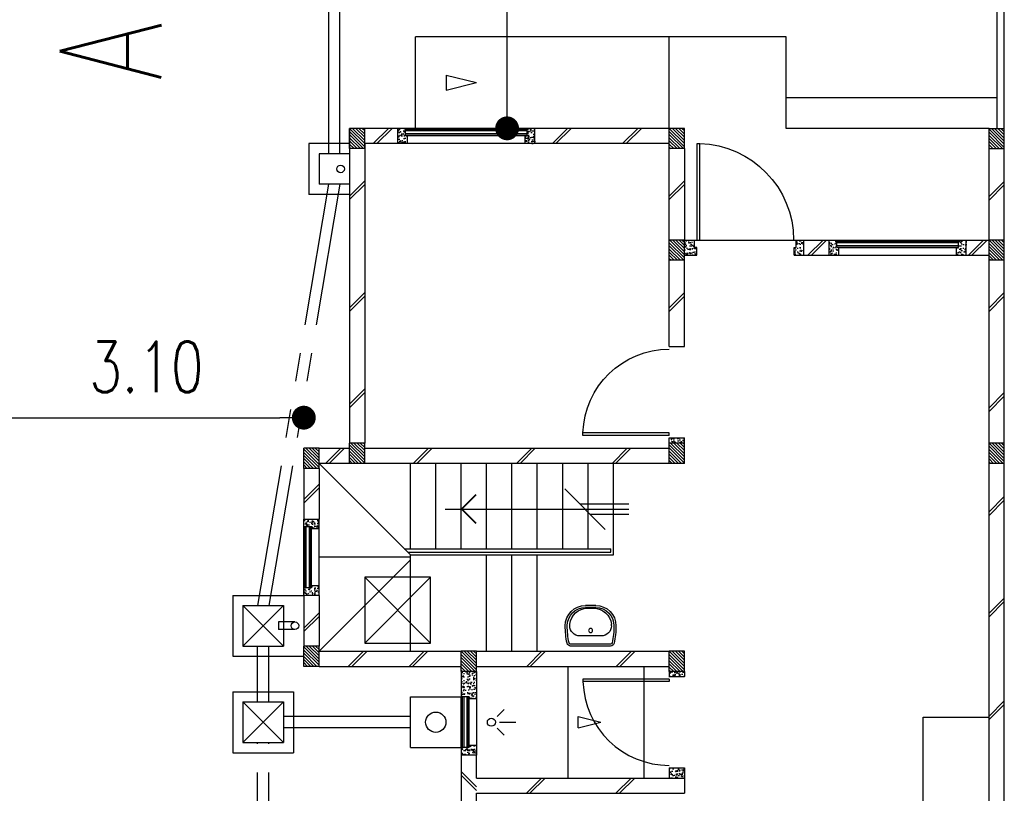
# Model space of a CAD drawing. Header units: millimetres. Extents: x 301 to 1479, y 491 to 1341.
# Tile 60 of 256: x 350 to 360, y 607 to 615. Entities that reach past the tile are written whole.
import ezdxf

# ---------------------------------------------------------------- set-up
doc = ezdxf.new("R2010")
doc.units = ezdxf.units.MM
doc.header["$LTSCALE"] = 1.5
doc.header["$MEASUREMENT"] = 0
for name, pattern in [('HIDDEN', [0.375, 0.25, -0.125]), ('HIDDEN2', [4.7625, 3.175, -1.5875]), ('PHANTOM2', [1.25, 0.625, -0.125, 0.125, -0.125, 0.125, -0.125])]:
    doc.linetypes.add(name, pattern=pattern)
for name, color, linetype in [('Blk', 7, 'Continuous'), ('Block', 46, 'Continuous'), ('boundary', 3, 'Continuous'), ('Boundary Wall', 64, 'Continuous'), ('BULUS', 2, 'Continuous'), ('BWCN', 4, 'Continuous'), ('DIM', 6, 'Continuous'), ('DOOR', 3, 'Continuous'), ('Ele', 8, 'Continuous'), ('HATCH', 7, 'Continuous'), ('Hatch Col. C1 GF Ext.', 84, 'Continuous'), ('Hatch Col. C3 GF', 10, 'Continuous'), ('Hatch Stub Col', 251, 'Continuous'), ('Kerb', 251, 'Continuous'), ('P. Gully trap', 42, 'Continuous'), ('Paving Block', 251, 'Continuous'), ('PVC Pipe 110', 69, 'Continuous'), ('PVC RWP 75', 77, 'Continuous'), ('SANIT', 8, 'Continuous'), ('TEXT', 7, 'Continuous'), ('WINDOW', 1, 'Continuous')]:
    doc.layers.add(name, color=color, linetype=linetype)
doc.styles.add('RS1', font='romans.shx', dxfattribs={"width": 0.75, "height": 0.5})
doc.styles.add('RS2', font='romans.shx', dxfattribs={"width": 0.75, "height": 1})
doc.dimstyles.new('Souillac5', dxfattribs={"dimscale": 0.5, "dimtxt": 0.5, "dimasz": 0.47, "dimexe": 0, "dimexo": 1, "dimgap": 0.5, "dimtad": 1, "dimzin": 0, "dimdsep": 46, "dimtxsty": 'RS1', "dimblk": 'DOT', "dimcen": 3, "dimse1": 1, "dimse2": 1, "dimclrd": 6, "dimclre": 6, "dimclrt": 7, "dimaunit": 1, "dimadec": 0, "dimazin": 0, "dimtfac": 1, "dimtofl": 0, "dimtmove": 1, "dimatfit": 3, "dimfxl": 1, "dimtolj": 1, "dimtzin": 0, "dimlwe": -1, "dimarcsym": 0})
pattern_1 = [(50, (383.16928, 127.90737), (0.071726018, -0.0062752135), [0.0075, -0.0825]), (355, (383.16928, 127.90737), (-0.013875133, 0.075219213), [0.006, -0.066]), (100.451444, (383.175255, 127.90685), (0.057850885, 0.068943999), [0.006374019, -0.070114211]), (46.1842, (383.16928, 127.92737), (0.106724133, -0.016551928), [0.01125, -0.12375]), (96.635635, (383.17817, 127.92599), (0.093466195, 0.09741186), [0.009561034, -0.105171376]), (351.184164, (383.16928, 127.92737), (0.093466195, 0.09741186), [0.009, -0.099]), (21, (383.17928, 127.92237), (0.059690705, -0.040261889), [0.0075, -0.0825]), (326, (383.17928, 127.92237), (0.024331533, 0.072515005), [0.006, -0.066]), (71.451445, (383.18425, 127.91902), (0.084022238, 0.032253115), [0.006374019, -0.070114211]), (37.5, (383.169278, 127.907373), (0.0012159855, 0.0332893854), [0, -0.0652, 0, -0.067, 0, -0.06625]), (7.5, (383.169278, 127.907373), (0.0263069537, 0.0394411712), [0, -0.0382, 0, -0.0637, 0, -0.02525]), (327.5, (383.146978, 127.907373), (0.0533822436, -0.0022554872), [0, -0.025, 0, -0.078, 0, -0.1035]), (317.5, (383.136978, 127.907373), (0.058318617, 0.010010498), [0, -0.0325, 0, -0.0518, 0, -0.0735])]
pattern_2 = [(315, (404.325723, 122.722963), (0.0154679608, 0.0154679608), [])]
pattern_3 = [(50, (379.51048, 127.95737), (0.071726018, -0.0062752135), [0.0075, -0.0825]), (355, (379.51048, 127.95737), (-0.013875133, 0.075219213), [0.006, -0.066]), (100.451444, (379.51646, 127.95685), (0.057850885, 0.068943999), [0.006374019, -0.070114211]), (46.1842, (379.51048, 127.97737), (0.106724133, -0.016551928), [0.01125, -0.12375]), (96.635635, (379.51938, 127.97599), (0.093466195, 0.09741186), [0.009561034, -0.105171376]), (351.184164, (379.51048, 127.97737), (0.093466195, 0.09741186), [0.009, -0.099]), (21, (379.52048, 127.97237), (0.059690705, -0.040261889), [0.0075, -0.0825]), (326, (379.52048, 127.97237), (0.024331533, 0.072515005), [0.006, -0.066]), (71.451445, (379.525456, 127.96902), (0.084022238, 0.032253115), [0.006374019, -0.070114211]), (37.5, (379.510482, 127.957373), (0.0012159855, 0.0332893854), [0, -0.0652, 0, -0.067, 0, -0.06625]), (7.5, (379.510482, 127.957373), (0.0263069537, 0.0394411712), [0, -0.0382, 0, -0.0637, 0, -0.02525]), (327.5, (379.488182, 127.957373), (0.0533822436, -0.0022554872), [0, -0.025, 0, -0.078, 0, -0.1035]), (317.5, (379.47818, 127.957373), (0.058318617, 0.010010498), [0, -0.0325, 0, -0.0518, 0, -0.0735])]

# ---------------------------------------------------------------- blocks, each defined once
blk = doc.blocks.new('Wh1')
at = {"layer": 'SANIT'}
for p, q in [((197.3, 0), (-197.3, 0)), ((197.3, -20), (-197.3, -20)), ((105, -100), (-105, -100)), ((-205, -200), (-205, -217.2)), ((205, -200), (205, -217.2)), ((50, -380), (-50, -380)), ((-30.2, -372.6), (30.2, -372.6)), ((50, -400), (-50, -400))]:
    blk.add_line(p, q, dxfattribs=at)
blk.add_circle((0, -153.8), 20, dxfattribs=at)
for centre, radius, start, end in [((0, -200), 250, 180, 180), ((0, -200), 250, 0, 0), ((-197.3, -35), 35, 90, 167.77757), ((197.3, -35), 35, 12.22243, 90), ((567.1, -200.6), 817.1, 167.77757, 179.95982), ((567.1, -200.6), 797.1, 167.77757, 179.95982), ((-197.3, -35), 15, 90, 167.77757), ((197.3, -35), 15, 12.22243, 90), ((-567.1, -200.6), 797.1, 0.04018, 12.22243), ((-567.1, -200.6), 817.1, 0.04018, 12.22243), ((-105, -200), 100, 90, 180), ((105, -200), 100, 0, 90), ((-50, -200), 200, 180, 270), ((-50, -200), 180, 180, 270), ((-30.2, -196.6), 176, 186.70755, 270.01296), ((30.2, -196.6), 176, 269.98704, 353.29245), ((50, -200), 180, 270, 0), ((50, -200), 200, 270, 0)]:
    blk.add_arc(centre, radius, start, end, dxfattribs=at)
blk = doc.blocks.new('Dr900')
at = {"layer": 'DOOR'}
for p, q in [((-50, 0), (-50, 850)), ((-25, 850), (-50, 850)), ((-25, 0), (-25, 850)), ((-25, 0), (-50, 0))]:
    blk.add_line(p, q, dxfattribs=at)
blk.add_arc((-24.3, -0.3), 850.7, 91.72797, 179.98222, dxfattribs=at)
blk = doc.blocks.new('Dr1000')
at = {"layer": 'DOOR'}
for p, q in [((-50, 0), (-50, 950)), ((-25, 950), (-50, 950)), ((-25, 0), (-25, 950)), ((-25, 0), (-50, 0))]:
    blk.add_line(p, q, dxfattribs=at)
blk.add_arc((-24.4, -0.2), 950.6, 91.54201, 179.98579, dxfattribs=at)
blk = doc.blocks.new('SSSU-D2')
at = {"layer": 'HATCH'}
h = blk.add_hatch(dxfattribs=at)
h.set_pattern_fill('ANSI31', color=256, scale=0.175, angle=630)
h.set_pattern_definition([(315, (-170.48365, -4.168587), (0.0154679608, 0.0154679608), [])])
h.paths.add_polyline_path([(-12.9, 0), (-12.75, 0), (-12.75, -0.2), (-12.9, -0.2)])
h = blk.add_hatch(dxfattribs=at)
h.set_pattern_fill('ANSI31', color=256, scale=0.175, angle=630)
h.set_pattern_definition([(315, (-167.33365, -4.168587), (0.0154679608, 0.0154679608), [])])
h.paths.add_polyline_path([(-9.75, 0), (-9.6, 0), (-9.6, -0.2), (-9.75, -0.2)])
h = blk.add_hatch(dxfattribs=at)
h.set_pattern_fill('ANSI31', color=256, scale=0.175, angle=630)
h.set_pattern_definition([(315, (-167.33365, -3.068587), (0.0154679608, 0.0154679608), [])])
h.paths.add_polyline_path([(-9.75, -1.1), (-9.6, -1.1), (-9.6, -1.3), (-9.75, -1.3)])
h = blk.add_hatch(dxfattribs=at)
h.set_pattern_fill('ANSI31', color=256, scale=0.175, angle=630)
h.set_pattern_definition([(315, (-170.48365, -1.068587), (0.0154679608, 0.0154679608), [])])
h.paths.add_polyline_path([(-12.9, -3.1), (-12.75, -3.1), (-12.75, -3.3), (-12.9, -3.3)])
h = blk.add_hatch(dxfattribs=at)
h.set_pattern_fill('ANSI31', color=256, scale=0.175, angle=630)
h.set_pattern_definition([(315, (-167.33365, -1.068587), (0.0154679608, 0.0154679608), [])])
h.paths.add_polyline_path([(-9.75, -3.1), (-9.6, -3.1), (-9.6, -3.3), (-9.75, -3.3)])
h = blk.add_hatch(dxfattribs=at)
h.set_pattern_fill('ANSI31', color=256, scale=0.175, angle=630)
h.set_pattern_definition([(315, (-170.93365, -1.018587), (0.0154679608, 0.0154679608), [])])
h.paths.add_polyline_path([(-13.35, -3.15), (-13.2, -3.15), (-13.2, -3.35), (-13.35, -3.35)])
h = blk.add_hatch(dxfattribs=at)
h.set_pattern_fill('ANSI31', color=256, scale=0.175, angle=630)
h.set_pattern_definition([(315, (-170.93365, 0.931413), (0.0154679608, 0.0154679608), [])])
h.paths.add_polyline_path([(-13.35, -5.1), (-13.2, -5.1), (-13.2, -5.3), (-13.35, -5.3)])
h = blk.add_hatch(dxfattribs=at)
h.set_pattern_fill('ANSI31', color=256, scale=0.175, angle=630)
h.set_pattern_definition([(315, (-169.38365, 0.981413), (0.0154679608, 0.0154679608), [])])
h.paths.add_polyline_path([(-11.8, -5.15), (-11.65, -5.15), (-11.65, -5.35), (-11.8, -5.35)])
h = blk.add_hatch(dxfattribs=at)
h.set_pattern_fill('ANSI31', color=256, scale=0.175, angle=630)
h.set_pattern_definition([(315, (-167.33365, 0.981413), (0.0154679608, 0.0154679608), [])])
h.paths.add_polyline_path([(-9.75, -5.15), (-9.6, -5.15), (-9.6, -5.35), (-9.75, -5.35)])
at = {"layer": 'Hatch Col. C1 GF Ext.'}
h = blk.add_hatch(dxfattribs=at)
h.set_pattern_fill('ANSI31', color=256, scale=0.175, angle=-90)
h.set_pattern_definition(pattern_2)
h.paths.add_polyline_path([(-6.6, 0), (-6.45, 0), (-6.45, -0.2), (-6.6, -0.2)])
h = blk.add_hatch(dxfattribs=at)
h.set_pattern_fill('ANSI31', color=256, scale=0.175, angle=-90)
h.set_pattern_definition(pattern_2)
h.paths.add_polyline_path([(-6.6, -3.1), (-6.45, -3.1), (-6.45, -3.3), (-6.6, -3.3)])
at = {"layer": 'Hatch Col. C3 GF'}
h = blk.add_hatch(dxfattribs=at)
h.set_pattern_fill('ANSI31', color=256, scale=0.175, angle=-90)
h.set_pattern_definition([(315, (404.325723, 122.772963), (0.0154679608, 0.0154679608), [])])
h.paths.add_polyline_path([(-6.6, -1.1), (-6.45, -1.1), (-6.45, -1.3), (-6.6, -1.3)])
at = {"layer": 'Hatch Stub Col', "linetype": 'ByBlock'}
h = blk.add_hatch(dxfattribs=at)
h.set_pattern_fill('AR-CONC', color=256, scale=0.01, angle=720)
h.set_pattern_definition(pattern_1)
h.paths.add_polyline_path([(-12.3296, -0.15), (-12.4246, -0.15), (-12.4246, 0), (-12.3496, 0), (-12.3496, -0.075), (-12.3296, -0.075)])
h = blk.add_hatch(dxfattribs=at)
h.set_pattern_fill('AR-CONC', color=256, scale=0.01, angle=720)
h.set_pattern_definition(pattern_1)
h.paths.add_polyline_path([(-11.0746, -0.15), (-11.1696, -0.15), (-11.1696, -0.075), (-11.1496, -0.075), (-11.1496, 0), (-11.0746, 0)])
h = blk.add_hatch(dxfattribs=at)
h.set_pattern_fill('AR-CONC', color=256, scale=0.01, angle=720)
h.set_pattern_definition([(50, (383.16928, 127.95737), (0.071726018, -0.0062752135), [0.0075, -0.0825]), (355, (383.16928, 127.95737), (-0.013875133, 0.075219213), [0.006, -0.066]), (100.451444, (383.175255, 127.95685), (0.057850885, 0.068943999), [0.006374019, -0.070114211]), (46.1842, (383.16928, 127.97737), (0.106724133, -0.016551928), [0.01125, -0.12375]), (96.635635, (383.17817, 127.97599), (0.093466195, 0.09741186), [0.009561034, -0.105171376]), (351.184164, (383.16928, 127.97737), (0.093466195, 0.09741186), [0.009, -0.099]), (21, (383.17928, 127.97237), (0.059690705, -0.040261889), [0.0075, -0.0825]), (326, (383.17928, 127.97237), (0.024331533, 0.072515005), [0.006, -0.066]), (71.451445, (383.18425, 127.96902), (0.084022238, 0.032253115), [0.006374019, -0.070114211]), (37.5, (383.169278, 127.957373), (0.0012159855, 0.0332893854), [0, -0.0652, 0, -0.067, 0, -0.06625]), (7.5, (383.169278, 127.957373), (0.0263069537, 0.0394411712), [0, -0.0382, 0, -0.0637, 0, -0.02525]), (327.5, (383.146978, 127.957373), (0.0533822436, -0.0022554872), [0, -0.025, 0, -0.078, 0, -0.1035]), (317.5, (383.136978, 127.957373), (0.058318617, 0.010010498), [0, -0.0325, 0, -0.0518, 0, -0.0735])])
h.paths.add_polyline_path([(-9.48, -1.25), (-9.6, -1.25), (-9.6, -1.1), (-9.5, -1.1), (-9.5, -1.175), (-9.48, -1.175)])
h = blk.add_hatch(dxfattribs=at)
h.set_pattern_fill('AR-CONC', color=256, scale=0.01, angle=720)
h.set_pattern_definition(pattern_3)
h.paths.add_polyline_path([(-8.425, -1.25), (-8.52, -1.25), (-8.52, -1.175), (-8.5, -1.175), (-8.5, -1.1), (-8.425, -1.1)])
h = blk.add_hatch(dxfattribs=at)
h.set_pattern_fill('AR-CONC', color=256, scale=0.01, angle=720)
h.set_pattern_definition(pattern_3)
h.paths.add_polyline_path([(-8.0804, -1.25), (-8.1754, -1.25), (-8.1754, -1.1), (-8.1004, -1.1), (-8.1004, -1.175), (-8.0804, -1.175)])
h = blk.add_hatch(dxfattribs=at)
h.set_pattern_fill('AR-CONC', color=256, scale=0.01, angle=720)
h.set_pattern_definition(pattern_3)
h.paths.add_polyline_path([(-6.8254, -1.25), (-6.9204, -1.25), (-6.9204, -1.175), (-6.9004, -1.175), (-6.9004, -1.1), (-6.8254, -1.1)])
h = blk.add_hatch(dxfattribs=at)
h.set_pattern_fill('AR-CONC', color=256, scale=0.01, angle=720)
h.set_pattern_definition(pattern_1)
h.paths.add_polyline_path([(-9.6, -3.1), (-9.75, -3.1), (-9.75, -3.05), (-9.6, -3.05)])
h = blk.add_hatch(dxfattribs=at)
h.set_pattern_fill('AR-CONC', color=256, scale=0.01, angle=720)
h.set_pattern_definition(pattern_1)
h.paths.add_polyline_path([(-13.2, -3.945), (-13.275, -3.945), (-13.275, -3.925), (-13.35, -3.925), (-13.35, -3.85), (-13.2, -3.85)])
h = blk.add_hatch(dxfattribs=at)
h.set_pattern_fill('AR-CONC', color=256, scale=0.01, angle=720)
h.set_pattern_definition(pattern_1)
h.paths.add_polyline_path([(-13.2, -4.6), (-13.35, -4.6), (-13.35, -4.525), (-13.275, -4.525), (-13.275, -4.505), (-13.2, -4.505)])
h = blk.add_hatch(dxfattribs=at)
h.set_pattern_fill('AR-CONC', color=256, scale=0.01, angle=720)
h.set_pattern_definition([(50, (422.151884, 13.222633), (0.071726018, -0.0062752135), [0.0075, -0.0825]), (355, (422.15188, 13.22263), (-0.013875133, 0.075219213), [0.006, -0.066]), (100.451444, (422.15786, 13.22211), (0.057850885, 0.068943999), [0.006374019, -0.070114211]), (46.1842, (422.15188, 13.24263), (0.106724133, -0.016551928), [0.01125, -0.12375]), (96.635635, (422.16078, 13.24125), (0.093466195, 0.09741186), [0.009561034, -0.105171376]), (351.184164, (422.15188, 13.24263), (0.093466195, 0.09741186), [0.009, -0.099]), (21, (422.161884, 13.237633), (0.059690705, -0.040261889), [0.0075, -0.0825]), (326, (422.16188, 13.23763), (0.024331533, 0.072515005), [0.006, -0.066]), (71.451445, (422.16686, 13.23428), (0.084022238, 0.032253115), [0.006374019, -0.070114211]), (37.5, (422.151884, 13.222633), (0.0012159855, 0.0332893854), [0, -0.0652, 0, -0.067, 0, -0.06625]), (7.5, (422.151884, 13.222633), (0.0263069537, 0.0394411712), [0, -0.0382, 0, -0.0637, 0, -0.02525]), (327.5, (422.129584, 13.222633), (0.0533822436, -0.0022554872), [0, -0.025, 0, -0.078, 0, -0.1035]), (317.5, (422.119584, 13.222633), (0.058318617, 0.010010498), [0, -0.0325, 0, -0.0518, 0, -0.0735])])
h.paths.add_polyline_path([(-11.65, -5.35), (-11.8, -5.35), (-11.8, -5.6), (-11.725, -5.6), (-11.725, -5.62), (-11.65, -5.62)])
h = blk.add_hatch(dxfattribs=at)
h.set_pattern_fill('AR-CONC', color=256, scale=0.01, angle=720)
h.set_pattern_definition([(50, (383.16928, 127.88237), (0.071726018, -0.0062752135), [0.0075, -0.0825]), (355, (383.16928, 127.88237), (-0.013875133, 0.075219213), [0.006, -0.066]), (100.451444, (383.175255, 127.88185), (0.057850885, 0.068943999), [0.006374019, -0.070114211]), (46.1842, (383.16928, 127.90237), (0.106724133, -0.016551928), [0.01125, -0.12375]), (96.635635, (383.17817, 127.90099), (0.093466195, 0.09741186), [0.009561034, -0.105171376]), (351.184164, (383.16928, 127.90237), (0.093466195, 0.09741186), [0.009, -0.099]), (21, (383.17928, 127.89737), (0.059690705, -0.040261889), [0.0075, -0.0825]), (326, (383.17928, 127.89737), (0.024331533, 0.072515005), [0.006, -0.066]), (71.451445, (383.18425, 127.89402), (0.084022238, 0.032253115), [0.006374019, -0.070114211]), (37.5, (383.169278, 127.882373), (0.0012159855, 0.0332893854), [0, -0.0652, 0, -0.067, 0, -0.06625]), (7.5, (383.169278, 127.882373), (0.0263069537, 0.0394411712), [0, -0.0382, 0, -0.0637, 0, -0.02525]), (327.5, (383.146978, 127.882373), (0.0533822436, -0.0022554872), [0, -0.025, 0, -0.078, 0, -0.1035]), (317.5, (383.136978, 127.882373), (0.058318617, 0.010010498), [0, -0.0325, 0, -0.0518, 0, -0.0735])])
h.paths.add_polyline_path([(-9.6, -5.4), (-9.75, -5.4), (-9.75, -5.35), (-9.6, -5.35)])
h = blk.add_hatch(dxfattribs=at)
h.set_pattern_fill('AR-CONC', color=256, scale=0.01, angle=720)
h.set_pattern_definition([(50, (383.16928, 128.05737), (0.071726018, -0.0062752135), [0.0075, -0.0825]), (355, (383.16928, 128.05737), (-0.013875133, 0.075219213), [0.006, -0.066]), (100.451444, (383.175255, 128.05685), (0.057850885, 0.068943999), [0.006374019, -0.070114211]), (46.1842, (383.16928, 128.07737), (0.106724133, -0.016551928), [0.01125, -0.12375]), (96.635635, (383.17817, 128.07599), (0.093466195, 0.09741186), [0.009561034, -0.105171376]), (351.184164, (383.16928, 128.07737), (0.093466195, 0.09741186), [0.009, -0.099]), (21, (383.17928, 128.07237), (0.059690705, -0.040261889), [0.0075, -0.0825]), (326, (383.17928, 128.07237), (0.024331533, 0.072515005), [0.006, -0.066]), (71.451445, (383.18425, 128.06902), (0.084022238, 0.032253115), [0.006374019, -0.070114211]), (37.5, (383.169278, 128.057373), (0.0012159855, 0.0332893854), [0, -0.0652, 0, -0.067, 0, -0.06625]), (7.5, (383.169278, 128.057373), (0.0263069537, 0.0394411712), [0, -0.0382, 0, -0.0637, 0, -0.02525]), (327.5, (383.146978, 128.057373), (0.0533822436, -0.0022554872), [0, -0.025, 0, -0.078, 0, -0.1035]), (317.5, (383.136978, 128.057373), (0.058318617, 0.010010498), [0, -0.0325, 0, -0.0518, 0, -0.0735])])
h.paths.add_polyline_path([(-11.725, -6.1), (-11.725, -6.08), (-11.65, -6.08), (-11.65, -6.175), (-11.8, -6.175), (-11.8, -6.1)])
h = blk.add_hatch(dxfattribs=at)
h.set_pattern_fill('AR-CONC', color=256, scale=0.01, angle=720)
h.set_pattern_definition([(50, (379.41048, 128.05737), (0.071726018, -0.0062752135), [0.0075, -0.0825]), (355, (379.41048, 128.05737), (-0.013875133, 0.075219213), [0.006, -0.066]), (100.451444, (379.41646, 128.05685), (0.057850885, 0.068943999), [0.006374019, -0.070114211]), (46.1842, (379.41048, 128.07737), (0.106724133, -0.016551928), [0.01125, -0.12375]), (96.635635, (379.41938, 128.07599), (0.093466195, 0.09741186), [0.009561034, -0.105171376]), (351.184164, (379.41048, 128.07737), (0.093466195, 0.09741186), [0.009, -0.099]), (21, (379.42048, 128.07237), (0.059690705, -0.040261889), [0.0075, -0.0825]), (326, (379.42048, 128.07237), (0.024331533, 0.072515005), [0.006, -0.066]), (71.451445, (379.425456, 128.06902), (0.084022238, 0.032253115), [0.006374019, -0.070114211]), (37.5, (379.410482, 128.057373), (0.0012159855, 0.0332893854), [0, -0.0652, 0, -0.067, 0, -0.06625]), (7.5, (379.410482, 128.057373), (0.0263069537, 0.0394411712), [0, -0.0382, 0, -0.0637, 0, -0.02525]), (327.5, (379.388182, 128.057373), (0.0533822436, -0.0022554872), [0, -0.025, 0, -0.078, 0, -0.1035]), (317.5, (379.37818, 128.057373), (0.058318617, 0.010010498), [0, -0.0325, 0, -0.0518, 0, -0.0735])])
h.paths.add_polyline_path([(-9.6, -6.3), (-9.6, -6.4), (-9.75, -6.4), (-9.75, -6.3)])
at = {"layer": 'Block', "linetype": 'ByBlock'}
for p, q in [((-12.9, 0), (-12.9, -3.1)), ((-12.4246, 0), (-12.75, 0)), ((-9.75, 0), (-11.0746, 0)), ((-12.75, -0.15), (-12.75, -3.1)), ((-12.4246, -0.15), (-12.75, -0.15)), ((-9.75, -0.15), (-11.0746, -0.15)), ((-9.75, -1.1), (-9.75, -0.2)), ((-9.6, -0.2), (-9.6, -1.1)), ((-6.6, -1.1), (-6.6, -0.2)), ((-6.45, -1.1), (-6.45, -0.2)), ((-8.425, -1.1), (-8.1754, -1.1)), ((-6.8254, -1.1), (-6.6, -1.1)), ((-8.425, -1.25), (-8.1754, -1.25)), ((-6.8254, -1.25), (-6.6, -1.25)), ((-9.75, -2.15), (-9.75, -1.3)), ((-9.6, -2.15), (-9.6, -1.3)), ((-6.6, -3.1), (-6.6, -1.3)), ((-9.75, -2.15), (-9.6, -2.15)), ((-13.2, -3.15), (-12.9, -3.15)), ((-12.75, -3.15), (-9.75, -3.15)), ((-13.35, -3.35), (-13.35, -3.85)), ((-12.9, -3.3), (-13.2, -3.3)), ((-13.2, -3.35), (-13.2, -3.85)), ((-9.75, -3.3), (-12.75, -3.3)), ((-6.6, -7.6), (-6.6, -3.3)), ((-13.35, -4.6), (-13.35, -5.1)), ((-13.2, -4.6), (-13.2, -5.1)), ((-13.2, -5.15), (-11.8, -5.15)), ((-11.65, -5.15), (-9.75, -5.15)), ((-13.2, -5.3), (-11.8, -5.3)), ((-11.65, -5.3), (-9.75, -5.3)), ((-11.8, -6.175), (-11.8, -6.775)), ((-11.65, -6.4), (-11.65, -6.175)), ((-11.65, -6.4), (-9.6, -6.4)), ((-9.6, -6.4), (-9.6, -6.55)), ((-11.65, -6.55), (-9.6, -6.55)), ((-11.65, -6.775), (-11.65, -6.55))]:
    blk.add_line(p, q, dxfattribs=at)
at = {"layer": 'Boundary Wall', "linetype": 'ByBlock'}
blk.add_line((-6.525, 1.555), (-6.525, 0), dxfattribs=at)
at = {"layer": 'BULUS', "linetype": 'ByBlock'}
for p, q in [((-12.36, -4.1404), (-10.325, -4.1404)), ((-10.325, -4.1754), (-10.325, -4.1404)), ((-12.325, -4.1754), (-10.325, -4.1754))]:
    blk.add_line(p, q, dxfattribs=at)
at = {"layer": 'BWCN'}
for p, q in [((-12.75, 0), (-12.9, 0)), ((-12.9, -0.2), (-12.9, 0)), ((-12.75, -0.2), (-12.75, 0)), ((-12.4246, -0.15), (-12.4246, 0)), ((-12.3496, 0), (-12.4246, 0)), ((-12.3496, -0.075), (-12.3496, 0)), ((-12.3296, -0.075), (-12.3496, -0.075)), ((-12.3296, -0.15), (-12.3296, -0.075)), ((-11.1696, -0.15), (-11.1696, -0.075)), ((-11.1696, -0.075), (-11.1496, -0.075)), ((-11.1496, -0.075), (-11.1496, 0)), ((-11.0746, 0), (-11.1496, 0)), ((-11.0746, -0.15), (-11.0746, 0)), ((-9.6, 0), (-9.75, 0)), ((-9.75, -0.2), (-9.75, 0)), ((-9.6, -0.2), (-9.6, 0)), ((-6.6, -0.2), (-6.6, 0)), ((-6.6, 0), (-6.45, 0)), ((-6.45, -0.2), (-6.45, 0)), ((-12.3296, -0.15), (-12.4246, -0.15)), ((-11.0746, -0.15), (-11.1696, -0.15)), ((-12.75, -0.2), (-12.9, -0.2)), ((-9.6, -0.2), (-9.75, -0.2)), ((-6.6, -0.2), (-6.45, -0.2)), ((-9.6, -1.1), (-9.75, -1.1)), ((-9.75, -1.3), (-9.75, -1.1)), ((-9.6, -1.3), (-9.6, -1.1)), ((-9.6, -1.1), (-9.5, -1.1)), ((-9.5, -1.175), (-9.5, -1.1)), ((-8.5, -1.1), (-8.425, -1.1)), ((-8.5, -1.175), (-8.5, -1.1)), ((-8.425, -1.25), (-8.425, -1.1)), ((-8.1754, -1.25), (-8.1754, -1.1)), ((-8.1754, -1.1), (-8.1004, -1.1)), ((-8.1004, -1.175), (-8.1004, -1.1)), ((-6.9004, -1.175), (-6.9004, -1.1)), ((-6.9004, -1.1), (-6.8254, -1.1)), ((-6.8254, -1.25), (-6.8254, -1.1)), ((-6.45, -1.1), (-6.6, -1.1)), ((-6.6, -1.3), (-6.6, -1.1)), ((-6.45, -1.3), (-6.45, -1.1)), ((-9.6, -1.25), (-9.48, -1.25)), ((-9.48, -1.175), (-9.5, -1.175)), ((-9.48, -1.25), (-9.48, -1.175)), ((-8.52, -1.25), (-8.52, -1.175)), ((-8.52, -1.175), (-8.5, -1.175)), ((-8.52, -1.25), (-8.425, -1.25)), ((-8.1754, -1.25), (-8.0804, -1.25)), ((-8.0804, -1.175), (-8.1004, -1.175)), ((-8.0804, -1.25), (-8.0804, -1.175)), ((-6.9204, -1.25), (-6.9204, -1.175)), ((-6.9204, -1.175), (-6.9004, -1.175)), ((-6.9204, -1.25), (-6.8254, -1.25)), ((-9.6, -1.3), (-9.75, -1.3)), ((-6.45, -1.3), (-6.6, -1.3)), ((-12.75, -3.1), (-12.9, -3.1)), ((-12.9, -3.3), (-12.9, -3.1)), ((-12.75, -3.3), (-12.75, -3.1)), ((-9.75, -3.05), (-9.6, -3.05)), ((-9.75, -3.1), (-9.75, -3.05)), ((-9.6, -3.1), (-9.75, -3.1)), ((-9.75, -3.3), (-9.75, -3.1)), ((-9.6, -3.1), (-9.6, -3.05)), ((-9.6, -3.3), (-9.6, -3.1)), ((-6.45, -3.1), (-6.6, -3.1)), ((-6.6, -3.3), (-6.6, -3.1)), ((-6.45, -3.3), (-6.45, -3.1)), ((-13.2, -3.15), (-13.35, -3.15)), ((-13.35, -3.35), (-13.35, -3.15)), ((-13.2, -3.35), (-13.2, -3.15)), ((-13.2, -3.35), (-13.35, -3.35)), ((-12.75, -3.3), (-12.9, -3.3)), ((-9.6, -3.3), (-9.75, -3.3)), ((-6.45, -3.3), (-6.6, -3.3)), ((-13.35, -3.925), (-13.35, -3.85)), ((-13.2, -3.945), (-13.2, -3.85)), ((-13.275, -3.925), (-13.35, -3.925)), ((-13.275, -3.945), (-13.275, -3.925)), ((-13.2, -3.945), (-13.275, -3.945)), ((-13.275, -4.525), (-13.35, -4.525)), ((-13.35, -4.6), (-13.35, -4.525)), ((-13.2, -4.505), (-13.275, -4.505)), ((-13.275, -4.505), (-13.275, -4.525)), ((-13.2, -4.6), (-13.2, -4.505)), ((-13.2, -5.1), (-13.35, -5.1)), ((-13.35, -5.3), (-13.35, -5.1)), ((-13.2, -5.3), (-13.2, -5.1)), ((-11.65, -5.15), (-11.8, -5.15)), ((-11.8, -5.35), (-11.8, -5.15)), ((-11.65, -5.35), (-11.65, -5.15)), ((-9.6, -5.15), (-9.75, -5.15)), ((-9.75, -5.35), (-9.75, -5.15)), ((-9.6, -5.35), (-9.6, -5.15)), ((-13.2, -5.3), (-13.35, -5.3)), ((-11.65, -5.35), (-11.8, -5.35)), ((-11.8, -5.35), (-11.8, -5.6)), ((-11.65, -5.35), (-11.65, -5.62)), ((-9.6, -5.35), (-9.75, -5.35)), ((-9.75, -5.35), (-9.75, -5.4)), ((-9.75, -5.4), (-9.6, -5.4)), ((-9.6, -5.35), (-9.6, -5.4)), ((-11.725, -5.6), (-11.8, -5.6)), ((-11.725, -5.62), (-11.725, -5.6)), ((-11.65, -5.62), (-11.725, -5.62)), ((-11.8, -6.1), (-11.8, -6.175)), ((-11.725, -6.1), (-11.8, -6.1)), ((-11.65, -6.08), (-11.725, -6.08)), ((-11.725, -6.08), (-11.725, -6.1)), ((-11.65, -6.08), (-11.65, -6.175)), ((-11.65, -6.175), (-11.8, -6.175)), ((-9.75, -6.3), (-9.6, -6.3)), ((-9.75, -6.3), (-9.75, -6.4)), ((-9.6, -6.3), (-9.6, -6.4))]:
    blk.add_line(p, q, dxfattribs=at)
at = {"layer": 'BWCN', "linetype": 'ByBlock'}
for p, q in [((-13.35, -3.85), (-13.2, -3.85)), ((-13.2, -4.6), (-13.35, -4.6))]:
    blk.add_line(p, q, dxfattribs=at)
at = {"layer": 'Ele'}
for p, q in [((-8.6, 0.9), (-12.25, 0.9)), ((-12.25, 0), (-12.25, 0.9)), ((-9.75, 0), (-9.75, 0.9)), ((-8.6, 0), (-8.6, 0.9)), ((-6.525, 0.3), (-8.6, 0.3)), ((-11.1496, 0), (-12.3496, 0)), ((-11.1496, -0.01), (-12.3496, -0.01)), ((-11.1496, -0.07), (-12.3496, -0.07)), ((-11.1696, -0.075), (-12.3296, -0.075)), ((-6.6, 0), (-8.6, 0)), ((-11.1696, -0.15), (-12.3296, -0.15)), ((-9.5, -1.1), (-8.5, -1.1)), ((-8.1004, -1.1), (-6.9004, -1.1)), ((-8.1004, -1.11), (-6.9004, -1.11)), ((-8.1004, -1.17), (-6.9004, -1.17)), ((-8.0804, -1.175), (-6.9204, -1.175)), ((-8.0804, -1.25), (-6.9204, -1.25)), ((-12.3, -4.1404), (-12.3, -3.3)), ((-12.05, -4.1404), (-12.05, -3.3)), ((-11.8, -4.1404), (-11.8, -3.3)), ((-11.55, -4.1404), (-11.55, -3.3)), ((-11.3, -4.1404), (-11.3, -3.3)), ((-11.05, -4.1404), (-11.05, -3.3)), ((-10.8, -4.1404), (-10.8, -3.3)), ((-10.55, -4.1404), (-10.55, -3.3)), ((-10.3, -4.2), (-10.3, -3.3)), ((-10.7799, -3.55), (-10.3799, -3.95)), ((-11.9591, -3.75), (-10.1472, -3.75)), ((-10.6299, -3.7), (-10.1472, -3.7)), ((-10.5299, -3.8), (-10.1472, -3.8)), ((-13.35, -4.525), (-13.35, -3.925)), ((-13.34, -4.525), (-13.34, -3.925)), ((-13.28, -4.525), (-13.28, -3.925)), ((-13.275, -4.505), (-13.275, -3.945)), ((-13.2, -4.505), (-13.2, -3.945)), ((-12.3, -4.2), (-10.3, -4.2)), ((-11.55, -5.15), (-11.55, -4.2)), ((-11.3, -5.15), (-11.3, -4.2)), ((-11.05, -5.15), (-11.05, -4.2)), ((-10.75, -5.3), (-10.75, -6.4)), ((-10, -5.3), (-10, -6.4)), ((-11.8, -6.1), (-11.8, -5.6)), ((-11.79, -5.6), (-11.79, -6.1)), ((-11.73, -5.6), (-11.73, -6.1)), ((-11.725, -5.62), (-11.725, -6.08)), ((-11.65, -5.62), (-11.65, -6.08)), ((-11.4455, -5.7933), (-11.3754, -5.7232)), ((-7.25, -7), (-7.25, -5.8)), ((-7.25, -5.8), (-6.6, -5.8)), ((-11.4455, -5.9067), (-11.3754, -5.9768)), ((-11.422, -5.85), (-11.2609, -5.85))]:
    blk.add_line(p, q, dxfattribs=at)
at = {"layer": 'Ele', "linetype": 'ByBlock'}
blk.add_line((-11.9485, 0.525), (-11.9485, 0.375), dxfattribs=at)
at = {"layer": 'Ele', "linetype": 'HIDDEN', "ltscale": 10}
for p, q in [((-13.2, -3.3), (-12.3, -4.2)), ((-12.3, -4.225), (-13.2, -4.225)), ((-13.2, -5.15), (-12.3, -4.25)), ((-12.3, -5.15), (-12.3, -4.2))]:
    blk.add_line(p, q, dxfattribs=at)
at = {"layer": 'Ele', "const_width": 0.015}
blk.add_lwpolyline([(-11.6535, -3.8914), (-11.7949, -3.75), (-11.6535, -3.6086)], dxfattribs=at)
at = {"layer": 'Ele'}
blk.add_circle((-11.5021, -5.85), 0.04, dxfattribs=at)
at = {"layer": 'HATCH'}
for p, q in [((-12.6657, -0.15), (-12.5157, 0)), ((-12.6303, -0.15), (-12.4803, 0)), ((-10.9015, -0.15), (-10.7515, 0)), ((-10.8662, -0.15), (-10.7162, 0)), ((-10.2105, -0.15), (-10.0605, 0)), ((-10.1751, -0.15), (-10.0251, 0)), ((-12.75, -0.5167), (-12.9, -0.6667)), ((-12.75, -0.552), (-12.9, -0.702)), ((-9.6, -0.5167), (-9.75, -0.6667)), ((-9.6, -0.552), (-9.75, -0.702)), ((-6.45, -0.5223), (-6.6, -0.6723)), ((-6.45, -0.5576), (-6.6, -0.7076)), ((-8.3856, -1.25), (-8.2356, -1.1)), ((-8.3503, -1.25), (-8.2003, -1.1)), ((-6.8036, -1.25), (-6.6536, -1.1)), ((-6.7683, -1.25), (-6.6183, -1.1)), ((-12.75, -1.6174), (-12.9, -1.7674)), ((-9.6, -1.6174), (-9.75, -1.7674)), ((-6.45, -1.6174), (-6.6, -1.7674)), ((-12.75, -1.6528), (-12.9, -1.8028)), ((-9.6, -1.6528), (-9.75, -1.8028)), ((-6.45, -1.6528), (-6.6, -1.8028)), ((-12.75, -2.5664), (-12.9, -2.7164)), ((-12.75, -2.6018), (-12.9, -2.7518)), ((-6.45, -2.603), (-6.6, -2.753)), ((-6.45, -2.6384), (-6.6, -2.7884)), ((-13.1359, -3.3), (-12.9859, -3.15)), ((-13.1006, -3.3), (-12.9506, -3.15)), ((-12.2715, -3.3), (-12.1215, -3.15)), ((-12.2362, -3.3), (-12.0862, -3.15)), ((-11.255, -3.3), (-11.105, -3.15)), ((-11.2197, -3.3), (-11.0697, -3.15)), ((-10.3137, -3.3), (-10.1637, -3.15)), ((-10.2783, -3.3), (-10.1283, -3.15)), ((-13.2, -3.5052), (-13.35, -3.6552)), ((-13.2, -3.5406), (-13.35, -3.6906)), ((-6.45, -3.628), (-6.6, -3.778)), ((-6.45, -3.6633), (-6.6, -3.8133)), ((-6.45, -4.6267), (-6.6, -4.7767)), ((-6.45, -4.662), (-6.6, -4.812)), ((-13.2, -4.7724), (-13.35, -4.9224)), ((-13.2, -4.8077), (-13.35, -4.9577)), ((-12.9119, -5.3), (-12.7619, -5.15)), ((-12.8766, -5.3), (-12.7266, -5.15)), ((-12.3136, -5.3), (-12.1636, -5.15)), ((-12.2782, -5.3), (-12.1282, -5.15)), ((-11.1543, -5.3), (-11.0043, -5.15)), ((-11.1189, -5.3), (-10.9689, -5.15)), ((-10.2719, -5.3), (-10.1219, -5.15)), ((-10.2365, -5.3), (-10.0865, -5.15)), ((-6.45, -5.6385), (-6.6, -5.7885)), ((-6.45, -5.6739), (-6.6, -5.8239)), ((-11.8, -6.3359), (-11.65, -6.4859)), ((-11.8, -6.3713), (-11.65, -6.5213)), ((-11.1575, -6.55), (-11.0075, -6.4)), ((-11.1222, -6.55), (-10.9722, -6.4)), ((-10.2751, -6.55), (-10.1251, -6.4)), ((-10.2398, -6.55), (-10.0898, -6.4))]:
    blk.add_line(p, q, dxfattribs=at)
at = {"layer": 'Kerb'}
for p, q in [((-13.3, -0.15), (-13.3, -0.65)), ((-12.9, -0.15), (-13.3, -0.15)), ((-13.2, -0.25), (-13.2, -0.55)), ((-12.9, -0.25), (-13.2, -0.25)), ((-12.9, -0.55), (-13.2, -0.55)), ((-12.9, -0.65), (-13.3, -0.65)), ((-14.05, -4.6), (-14.05, -5.2)), ((-14.05, -4.6), (-13.35, -4.6)), ((-13.95, -4.7), (-13.95, -5.1)), ((-13.95, -4.7), (-13.55, -4.7)), ((-13.95, -5.1), (-13.55, -4.7)), ((-13.95, -4.7), (-13.55, -5.1)), ((-13.55, -4.7), (-13.55, -5.1)), ((-13.95, -5.1), (-13.55, -5.1)), ((-14.05, -5.2), (-13.35, -5.2)), ((-14.05, -5.55), (-14.05, -6.15)), ((-14.05, -5.55), (-13.45, -5.55)), ((-13.45, -5.55), (-13.45, -6.15)), ((-12.3, -5.6), (-11.8, -5.6)), ((-12.3, -6.1), (-12.3, -5.6)), ((-13.95, -5.65), (-13.95, -6.05)), ((-13.95, -5.65), (-13.55, -5.65)), ((-13.95, -6.05), (-13.55, -5.65)), ((-13.95, -5.65), (-13.55, -6.05)), ((-13.55, -5.65), (-13.55, -6.05)), ((-13.95, -6.05), (-13.55, -6.05)), ((-12.3, -6.1), (-11.8, -6.1)), ((-14.05, -6.15), (-13.45, -6.15))]:
    blk.add_line(p, q, dxfattribs=at)
at = {"layer": 'P. Gully trap'}
blk.add_circle((-12.05, -5.85), 0.1, dxfattribs=at)
at = {"layer": 'Paving Block', "linetype": 'ByBlock'}
for p, q in [((-11.9485, 0.525), (-11.6485, 0.45)), ((-11.9485, 0.375), (-11.6485, 0.45)), ((-10.6476, -5.9063), (-10.6476, -5.7938)), ((-10.6476, -5.7938), (-10.4226, -5.85)), ((-10.6476, -5.9063), (-10.4226, -5.85))]:
    blk.add_line(p, q, dxfattribs=at)
at = {"layer": 'PVC Pipe 110', "linetype": 'PHANTOM2', "ltscale": 1.5}
for p, q in [((-13.105, -0.25), (-13.105, 2.15)), ((-12.995, -0.25), (-12.995, 2.15)), ((-13.1058, -0.55), (-13.8058, -4.7)), ((-12.9942, -0.55), (-13.6942, -4.7)), ((-13.805, -5.65), (-13.805, -5.1)), ((-13.695, -5.65), (-13.695, -5.1)), ((-12.3, -5.795), (-13.55, -5.795)), ((-12.3, -5.905), (-13.55, -5.905)), ((-13.805, -7.75), (-13.805, -6.05)), ((-13.695, -7.75), (-13.695, -6.05))]:
    blk.add_line(p, q, dxfattribs=at)
at = {"layer": 'PVC Pipe 110', "linetype": 'PHANTOM2', "ltscale": 10}
for p, q in [((-13.6, -4.8625), (-13.6, -4.9375)), ((-13.4375, -4.8625), (-13.6, -4.8625)), ((-13.4375, -4.9375), (-13.6, -4.9375))]:
    blk.add_line(p, q, dxfattribs=at)
at = {"layer": 'PVC RWP 75'}
for centre in [(-12.9875, -0.4), (-12.9875, -0.4), (-13.4375, -4.9)]:
    blk.add_circle(centre, 0.0375, dxfattribs=at)
at = {"layer": 'SANIT', "linetype": 'HIDDEN2', "ltscale": 100}
for p, q in [((-12.1004, -4.4218), (-12.7504, -4.4218)), ((-12.7504, -4.4218), (-12.7504, -5.0718)), ((-12.7504, -5.0718), (-12.1004, -4.4218)), ((-12.1004, -5.0718), (-12.7504, -4.4218)), ((-12.1004, -5.0718), (-12.1004, -4.4218)), ((-12.7504, -5.0718), (-12.1004, -5.0718))]:
    blk.add_line(p, q, dxfattribs=at)
at = {"layer": 'WINDOW'}
for p, q in [((-11.1496, -0.025), (-12.3496, -0.025)), ((-11.1496, -0.055), (-12.3496, -0.055)), ((-8.1004, -1.125), (-6.9004, -1.125)), ((-8.1004, -1.155), (-6.9004, -1.155))]:
    blk.add_line(p, q, dxfattribs=at)
at = {"layer": 'WINDOW', "linetype": 'HIDDEN2', "ltscale": 0.5}
for p, q in [((-13.325, -4.525), (-13.325, -3.925)), ((-13.295, -4.525), (-13.295, -3.925)), ((-11.775, -5.6), (-11.775, -6.1)), ((-11.745, -5.6), (-11.745, -6.1))]:
    blk.add_line(p, q, dxfattribs=at)
at = {"layer": 'DOOR', "xscale": -0.001, "yscale": 0.001, "zscale": 0.001}
blk.add_blockref('Dr1000', (-9.5, -1.1), dxfattribs=at)
at = {"layer": 'DOOR', "yscale": 0.001, "zscale": 0.001}
for p, xscale, rotation in [((-9.75, -3.05), -0.001, 90), ((-9.75, -5.4), 0.001, 90.00000000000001)]:
    blk.add_blockref('Dr900', p, dxfattribs=dict(at, xscale=xscale, rotation=rotation))
at = {"layer": 'WINDOW', "linetype": 'ByBlock', "xscale": -0.001, "yscale": 0.001, "zscale": 0.001, "rotation": 180}
blk.add_blockref('Wh1', (-10.525, -5.0998), dxfattribs=at)
blk = doc.blocks.new('_DOT')
at = {"color": 0, "linetype": 'ByBlock'}
blk.add_line((-0.5, 0), (-1, 0), dxfattribs=at)
at = {"color": 0, "linetype": 'ByBlock', "const_width": 0.5}
blk.add_lwpolyline([(-0.25, 0, 1), (0.25, 0, 1)], format="xyb", close=True, dxfattribs=at)
blk = doc.blocks.new('*D41')
at = {"layer": 'DEFPOINTS', "color": 0, "transparency": 16777216}
for p in [(354.8499, 620.769), (354.9901, 620.769), (354.8499, 613.569)]:
    blk.add_point(p, dxfattribs=at)
at = {"layer": 'DIM', "color": 6, "lineweight": -2, "transparency": 16777216}
blk.add_line((354.9901, 613.804), (354.9901, 620.534), dxfattribs=at)
at = {"layer": 'DIM', "color": 6, "lineweight": -2, "transparency": 16777216, "xscale": 0.235, "yscale": 0.235, "zscale": 0.235}
for p, rotation in [((354.9901, 620.769), 90), ((354.9901, 613.569), 270)]:
    blk.add_blockref('_DOT', p, dxfattribs=dict(at, rotation=rotation))
at = {"layer": 'DIM', "color": 7, "transparency": 16777216, "insert": (354.4901, 617.169), "char_height": 0.5, "attachment_point": 5, "rotation": 90, "style": 'RS1'}
blk.add_mtext('\\A1;7.20', dxfattribs=at)
blk = doc.blocks.new('*D43')
at = {"layer": 'DEFPOINTS', "color": 0, "transparency": 16777216}
for p in [(349.8876, 610.719), (352.9876, 610.719), (352.9876, 609.719)]:
    blk.add_point(p, dxfattribs=at)
at = {"layer": 'DIM', "color": 6, "lineweight": -2, "transparency": 16777216}
blk.add_line((350.1226, 610.719), (352.7526, 610.719), dxfattribs=at)
at = {"layer": 'DIM', "color": 6, "lineweight": -2, "transparency": 16777216, "xscale": 0.235, "yscale": 0.235, "zscale": 0.235, "rotation": 180}
blk.add_blockref('_DOT', (349.8876, 610.719), dxfattribs=at)
at = {"layer": 'DIM', "color": 6, "lineweight": -2, "transparency": 16777216, "xscale": 0.235, "yscale": 0.235, "zscale": 0.235}
blk.add_blockref('_DOT', (352.9876, 610.719), dxfattribs=at)
at = {"layer": 'DIM', "color": 7, "transparency": 16777216, "insert": (351.4376, 611.219), "char_height": 0.5, "attachment_point": 5, "style": 'RS1'}
blk.add_mtext('\\A1;3.10', dxfattribs=at)

msp = doc.modelspace()

# ---------------------------------------------------------------- linework, layer by layer
at = {"layer": 'boundary'}
msp.add_line((359.8876, 578.769), (359.8876, 620.769), dxfattribs=at)

# ---------------------------------------------------------------- block references
at = {"layer": 'Blk'}
msp.add_blockref('SSSU-D2', (366.3376, 613.569), dxfattribs=at)

# ---------------------------------------------------------------- texts
at = {"layer": 'TEXT', "style": 'RS2', "width": 0.75}
msp.add_text('A:210.00m²', height=1, rotation=89.94887, dxfattribs=at).set_placement((351.5843, 614.038))

# ---------------------------------------------------------------- dimensions: what is measured, and where the dimension line sits
at = {"layer": 'DIM'}
dim = msp.add_linear_dim(base=(354.9901, 620.769), p1=(354.8499, 613.569), p2=(354.8499, 620.769), angle=90, dimstyle='Souillac5', dxfattribs=at)
dim.commit()
dim.dimension.update_dxf_attribs({"geometry": '*D41', "text_midpoint": (354.4901, 617.169)})
dim = msp.add_linear_dim(base=(352.9876, 610.719), p1=(349.8876, 610.719), p2=(352.9876, 609.719), dimstyle='Souillac5', dxfattribs=at)
dim.commit()
dim.dimension.update_dxf_attribs({"geometry": '*D43', "text_midpoint": (351.4376, 611.219)})

doc.saveas('drawing.dxf')
